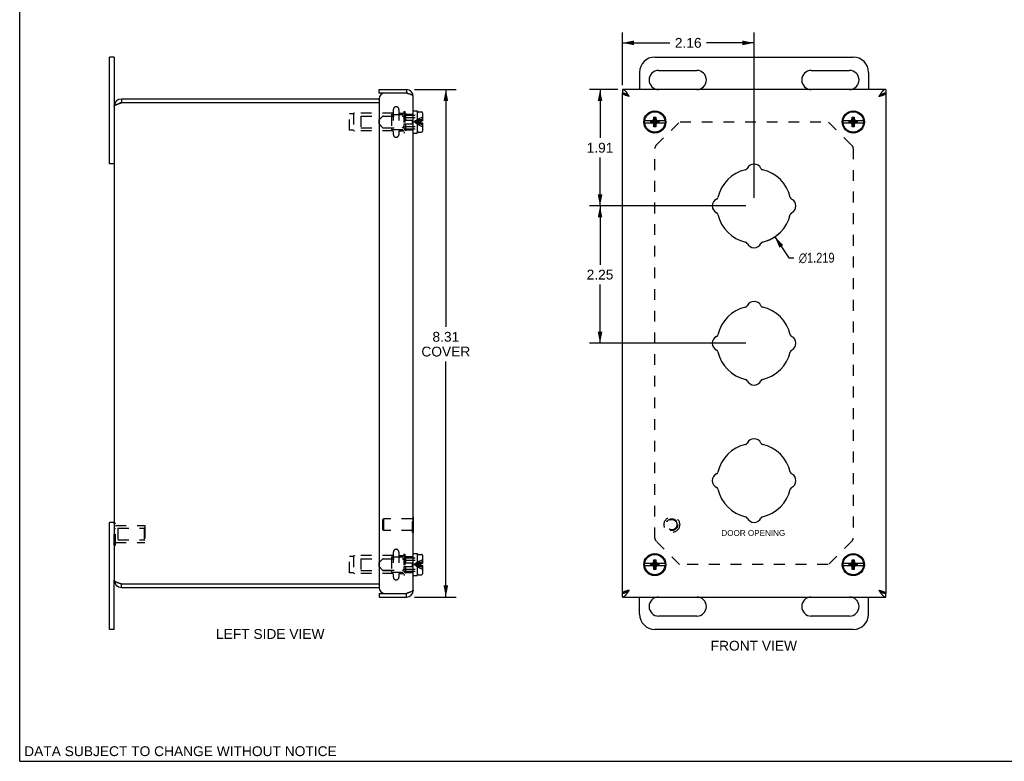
# Model space of a CAD drawing. Header units: inches. Extents: x 0 to 32.2, y 0 to 20.9.
# Tile 1 of 5: x 0 to 16.1, y 0 to 12.1. Entities that reach past the tile are written whole.
import ezdxf

# ---------------------------------------------------------------- set-up
doc = ezdxf.new("R2010")
doc.units = ezdxf.units.IN
doc.header["$LTSCALE"] = 1.773713
doc.header["$MEASUREMENT"] = 0
doc.linetypes.add('HIDDEN', pattern=[0.2, 0.1, -0.1])
doc.layers.get('0').update_dxf_attribs({"linetype": 'CONTINUOUS'})
for name, color, linetype in [('02___PRT_ALL_AXES', 7, 'CONTINUOUS'), ('06___PRT_ALL_SURFS', 7, 'CONTINUOUS'), ('DEFAULT_2', 8, 'HIDDEN'), ('DIMENSIONS', 7, 'CONTINUOUS')]:
    doc.layers.add(name, color=color, linetype=linetype)
doc.styles.get("Standard").update_dxf_attribs({"font": 'arial.ttf'})
doc.styles.add('TEXTSTYLE_1', font='gdt', dxfattribs={"width": 0.8})
doc.dimstyles.new('DIMSTYLE_1', dxfattribs={"dimtxt": 0.161247, "dimasz": 0.189702, "dimexe": 0.09, "dimexo": 0.07, "dimgap": 0.09, "dimtad": 0, "dimtih": 1, "dimtoh": 1, "dimdec": 3, "dimzin": 4, "dimdsep": 46, "dimtxsty": 'Standard', "dimblk": '_FILLED', "dimblk1": '_FILLED', "dimblk2": '_FILLED', "dimcen": 0.09, "dimadec": 3, "dimazin": 1, "dimtfac": 1, "dimtdec": 3, "dimtofl": 0, "dimtmove": 0, "dimatfit": 1, "dimldrblk": '_FILLED', "dimfxl": 0, "dimtolj": 1, "dimtzin": 4, "dimarcsym": 0})
doc.dimstyles.new('DIMSTYLE_2', dxfattribs={"dimtxt": 0.161247, "dimasz": 0.189702, "dimexe": 0.09, "dimexo": 0.07, "dimgap": 0.0425, "dimtad": 0, "dimtih": 1, "dimtoh": 1, "dimzin": 4, "dimdsep": 46, "dimtxsty": 'Standard', "dimblk": '_FILLED', "dimblk1": '_FILLED', "dimblk2": '_FILLED', "dimcen": 0.09, "dimazin": 1, "dimtfac": 1, "dimtdec": 3, "dimtofl": 0, "dimtmove": 0, "dimatfit": 3, "dimldrblk": '_FILLED', "dimfxl": 0, "dimtolj": 1, "dimtzin": 4, "dimarcsym": 0})

# ---------------------------------------------------------------- blocks, each defined once
blk = doc.blocks.new('_FILLED')
at = {"color": 0, "linetype": 'ByBlock'}
blk.add_solid([(0, 0), (-1, 0.2), (-1, -0.2)], dxfattribs=at)
blk = doc.blocks.new('*D1')
at = {"layer": 'DIMENSIONS', "color": 2, "linetype": 'Continuous'}
for p, q in [((12.366, 8.592), (12.596, 8.249)), ((12.596, 8.249), (12.679, 8.249))]:
    blk.add_line(p, q, dxfattribs=at)
at = {"layer": 'DIMENSIONS', "color": 2, "linetype": 'Continuous', "xscale": 0.189701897, "yscale": 0.189701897, "zscale": 0.189701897, "rotation": 123.8815968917}
blk.add_blockref('_FILLED', (12.366, 8.592), dxfattribs=at)
at = {"layer": 'DIMENSIONS', "color": 2, "linetype": 'Continuous', "insert": (12.76, 8.329), "char_height": 0.16125, "width": 0.77846, "attachment_point": 1, "line_spacing_factor": 0.9, "style": 'TEXTSTYLE_1'}
blk.add_mtext('{\\fgdt;n}\\fArial;1.219', dxfattribs=at)
blk = doc.blocks.new('*D2')
at = {"layer": 'DIMENSIONS', "color": 2, "linetype": 'Continuous'}
for p, q in [((6.466, 11.004), (7.15, 11.004)), ((6.979, 11.004), (6.979, 7.115)), ((6.979, 2.691), (6.979, 6.551)), ((6.466, 2.691), (7.15, 2.691))]:
    blk.add_line(p, q, dxfattribs=at)
at = {"layer": 'DIMENSIONS', "color": 2, "linetype": 'Continuous', "xscale": 0.189701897, "yscale": 0.189701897, "zscale": 0.189701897}
for p, rotation in [((6.979, 11.004), 90), ((6.979, 2.691), 270)]:
    blk.add_blockref('_FILLED', p, dxfattribs=dict(at, rotation=rotation))
at = {"layer": 'DIMENSIONS', "color": 2, "linetype": 'Continuous', "insert": (6.979, 7.034), "char_height": 0.1612, "width": 0.79964, "attachment_point": 2, "line_spacing_factor": 0.9}
blk.add_mtext('8.31\\PCOVER', dxfattribs=at)
blk = doc.blocks.new('*D12')
at = {"layer": 'DIMENSIONS', "color": 2, "linetype": 'Continuous'}
for p, q in [((9.797, 11.004), (9.333, 11.004)), ((9.504, 11.004), (9.504, 10.212)), ((9.504, 9.098), (9.504, 9.889)), ((11.894, 9.098), (9.333, 9.098))]:
    blk.add_line(p, q, dxfattribs=at)
at = {"layer": 'DIMENSIONS', "color": 2, "linetype": 'Continuous', "xscale": 0.189701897, "yscale": 0.189701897, "zscale": 0.189701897}
for p, rotation in [((9.504, 11.004), 90), ((9.504, 9.098), 270)]:
    blk.add_blockref('_FILLED', p, dxfattribs=dict(at, rotation=rotation))
at = {"layer": 'DIMENSIONS', "color": 2, "linetype": 'Continuous', "insert": (9.504, 10.131), "char_height": 0.1612, "width": 0.43818, "attachment_point": 2, "line_spacing_factor": 0.9}
blk.add_mtext('1.91', dxfattribs=at)
blk = doc.blocks.new('*D13')
at = {"layer": 'DIMENSIONS', "color": 2, "linetype": 'Continuous'}
for p, q in [((9.87, 11.077), (9.87, 11.939)), ((12.026, 9.23), (12.026, 11.939)), ((9.87, 11.768), (10.649, 11.768)), ((12.026, 11.768), (11.248, 11.768))]:
    blk.add_line(p, q, dxfattribs=at)
at = {"layer": 'DIMENSIONS', "color": 2, "linetype": 'Continuous', "xscale": 0.189701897, "yscale": 0.189701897, "zscale": 0.189701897, "rotation": 180}
blk.add_blockref('_FILLED', (9.87, 11.768), dxfattribs=at)
at = {"layer": 'DIMENSIONS', "color": 2, "linetype": 'Continuous', "xscale": 0.189701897, "yscale": 0.189701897, "zscale": 0.189701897}
blk.add_blockref('_FILLED', (12.026, 11.768), dxfattribs=at)
at = {"layer": 'DIMENSIONS', "color": 2, "linetype": 'Continuous', "insert": (10.948, 11.849), "char_height": 0.1612, "width": 0.43818, "attachment_point": 2, "line_spacing_factor": 0.9}
blk.add_mtext('2.16', dxfattribs=at)
blk = doc.blocks.new('*D14')
at = {"layer": 'DIMENSIONS', "color": 2, "linetype": 'Continuous'}
for p, q in [((11.894, 9.098), (9.333, 9.098)), ((9.504, 9.098), (9.504, 8.134)), ((9.504, 6.848), (9.504, 7.811)), ((11.894, 6.848), (9.333, 6.848))]:
    blk.add_line(p, q, dxfattribs=at)
at = {"layer": 'DIMENSIONS', "color": 2, "linetype": 'Continuous', "xscale": 0.189701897, "yscale": 0.189701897, "zscale": 0.189701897}
for p, rotation in [((9.504, 9.098), 90), ((9.504, 6.848), 270)]:
    blk.add_blockref('_FILLED', p, dxfattribs=dict(at, rotation=rotation))
at = {"layer": 'DIMENSIONS', "color": 2, "linetype": 'Continuous', "insert": (9.504, 8.053), "char_height": 0.1612, "width": 0.43818, "attachment_point": 2, "line_spacing_factor": 0.9}
blk.add_mtext('2.25', dxfattribs=at)

msp = doc.modelspace()

# ---------------------------------------------------------------- linework, layer by layer
at = {"color": 7, "linetype": 'Continuous'}
for p, q in [((0, 0), (0, 20.8672)), ((1.5473, 11.535), (1.4723, 11.535)), ((1.5473, 11.535), (1.5473, 10.7275)), ((10.4014, 11.535), (13.6514, 11.535)), ((10.4639, 11.3163), (11.0889, 11.3163)), ((12.9639, 11.3163), (13.5889, 11.3163)), ((10.1514, 11.285), (10.1514, 11.0038)), ((13.9014, 11.285), (13.9014, 11.0038)), ((5.8853, 10.9438), (5.8853, 11.0038)), ((6.3333, 11.0038), (6.3333, 10.9438)), ((9.8702, 11.0038), (9.8702, 10.9438)), ((14.1827, 11.0038), (14.1827, 10.9438)), ((1.6673, 10.8475), (1.6673, 10.7875)), ((5.9753, 10.9438), (5.8853, 10.9438)), ((6.4453, 10.6535), (6.5078, 10.6535)), ((6.5078, 10.6535), (6.5078, 10.2915)), ((6.5078, 10.5455), (6.5128, 10.5455)), ((6.5128, 10.3205), (6.5128, 10.6245)), ((6.5278, 10.6395), (6.5808, 10.6395)), ((6.5628, 10.489), (6.5628, 10.456)), ((6.5628, 10.489), (6.5958, 10.489)), ((6.5958, 10.6245), (6.5958, 10.489)), ((10.3689, 10.489), (10.2353, 10.489)), ((10.3367, 10.4592), (10.3367, 10.4859)), ((10.3367, 10.4859), (10.4662, 10.4592)), ((10.3367, 10.4859), (10.3634, 10.4859)), ((10.3367, 10.4592), (10.4662, 10.4859)), ((10.3544, 10.489), (10.3738, 10.5002)), ((10.3634, 10.4859), (10.3689, 10.489)), ((10.3634, 10.4592), (10.4395, 10.4859)), ((10.3634, 10.4859), (10.4395, 10.4592)), ((10.3738, 10.5002), (10.3849, 10.5195)), ((10.3738, 10.4449), (10.4291, 10.5002)), ((10.4291, 10.4449), (10.3738, 10.5002)), ((10.3849, 10.3925), (10.4179, 10.5525)), ((10.3849, 10.5195), (10.3849, 10.5525)), ((10.4179, 10.3925), (10.3849, 10.5525)), ((10.3849, 10.5525), (10.4179, 10.5525)), ((10.3849, 10.4255), (10.4179, 10.5195)), ((10.4179, 10.4255), (10.3849, 10.5195)), ((10.4179, 10.5525), (10.4179, 10.5195)), ((10.4179, 10.5195), (10.4291, 10.5002)), ((10.4291, 10.5002), (10.4484, 10.489)), ((10.434, 10.489), (10.4395, 10.4859)), ((10.5676, 10.489), (10.434, 10.489)), ((10.4395, 10.4859), (10.4662, 10.4859)), ((10.4662, 10.4859), (10.4662, 10.4592)), ((13.6189, 10.489), (13.4853, 10.489)), ((13.5867, 10.4592), (13.5867, 10.4859)), ((13.5867, 10.4592), (13.7162, 10.4859)), ((13.5867, 10.4859), (13.6134, 10.4859)), ((13.5867, 10.4859), (13.7162, 10.4592)), ((13.6044, 10.489), (13.6238, 10.5002)), ((13.6134, 10.4859), (13.6189, 10.489)), ((13.6134, 10.4592), (13.6895, 10.4859)), ((13.6134, 10.4859), (13.6895, 10.4592)), ((13.6238, 10.5002), (13.6349, 10.5195)), ((13.6238, 10.4449), (13.6791, 10.5002)), ((13.6791, 10.4449), (13.6238, 10.5002)), ((13.6349, 10.3925), (13.6679, 10.5525)), ((13.6349, 10.5195), (13.6349, 10.5525)), ((13.6679, 10.3925), (13.6349, 10.5525)), ((13.6349, 10.5525), (13.6679, 10.5525)), ((13.6349, 10.4255), (13.6679, 10.5195)), ((13.6679, 10.4255), (13.6349, 10.5195)), ((13.6679, 10.5525), (13.6679, 10.5195)), ((13.6679, 10.5195), (13.6791, 10.5002)), ((13.6791, 10.5002), (13.6984, 10.489)), ((13.8176, 10.489), (13.684, 10.489)), ((13.684, 10.489), (13.6895, 10.4859)), ((13.6895, 10.4859), (13.7162, 10.4859)), ((13.7162, 10.4859), (13.7162, 10.4592)), ((6.5078, 10.3995), (6.5128, 10.3995)), ((6.5628, 10.456), (6.5958, 10.456)), ((6.5958, 10.456), (6.5958, 10.3205)), ((10.2353, 10.456), (10.3689, 10.456)), ((10.3634, 10.4592), (10.3367, 10.4592)), ((10.3738, 10.4449), (10.3544, 10.456)), ((10.3689, 10.456), (10.3634, 10.4592)), ((10.3849, 10.4255), (10.3738, 10.4449)), ((10.3849, 10.3925), (10.3849, 10.4255)), ((10.4179, 10.3925), (10.3849, 10.3925)), ((10.4291, 10.4449), (10.4179, 10.4255)), ((10.4179, 10.4255), (10.4179, 10.3925)), ((10.4484, 10.456), (10.4291, 10.4449)), ((10.4395, 10.4592), (10.434, 10.456)), ((10.434, 10.456), (10.5676, 10.456)), ((10.4662, 10.4592), (10.4395, 10.4592)), ((13.4853, 10.456), (13.6189, 10.456)), ((13.6134, 10.4592), (13.5867, 10.4592)), ((13.6238, 10.4449), (13.6044, 10.456)), ((13.6189, 10.456), (13.6134, 10.4592)), ((13.6349, 10.4255), (13.6238, 10.4449)), ((13.6349, 10.3925), (13.6349, 10.4255)), ((13.6679, 10.3925), (13.6349, 10.3925)), ((13.6791, 10.4449), (13.6679, 10.4255)), ((13.6679, 10.4255), (13.6679, 10.3925)), ((13.6984, 10.456), (13.6791, 10.4449)), ((13.6895, 10.4592), (13.684, 10.456)), ((13.684, 10.456), (13.8176, 10.456)), ((13.7162, 10.4592), (13.6895, 10.4592)), ((6.4453, 10.2915), (6.5078, 10.2915)), ((6.5278, 10.3055), (6.5808, 10.3055)), ((1.5473, 9.785), (1.4723, 9.785)), ((1.5473, 3.91), (1.4723, 3.91)), ((6.4493, 4.0043), (6.4453, 4.0043)), ((6.4493, 3.7483), (6.4493, 4.0043)), ((6.4493, 3.7483), (6.4453, 3.7483)), ((6.4453, 3.4035), (6.5078, 3.4035)), ((6.5078, 3.4035), (6.5078, 3.0415)), ((6.5278, 3.3895), (6.5808, 3.3895)), ((6.5078, 3.2955), (6.5128, 3.2955)), ((6.5128, 3.0705), (6.5128, 3.3745)), ((6.5628, 3.239), (6.5958, 3.239)), ((6.5628, 3.239), (6.5628, 3.206)), ((6.5958, 3.3745), (6.5958, 3.239)), ((10.3689, 3.239), (10.2353, 3.239)), ((10.3367, 3.2359), (10.4662, 3.2092)), ((10.3367, 3.2359), (10.3634, 3.2359)), ((10.3367, 3.2092), (10.4662, 3.2359)), ((10.3367, 3.2092), (10.3367, 3.2359)), ((10.3544, 3.239), (10.3738, 3.2502)), ((10.3634, 3.2359), (10.3689, 3.239)), ((10.3634, 3.2359), (10.4395, 3.2092)), ((10.3634, 3.2092), (10.4395, 3.2359)), ((10.3738, 3.2502), (10.3849, 3.2695)), ((10.3738, 3.2502), (10.4291, 3.1949)), ((10.3738, 3.1949), (10.4291, 3.2502)), ((10.3849, 3.3025), (10.4179, 3.3025)), ((10.4179, 3.1425), (10.3849, 3.3025)), ((10.3849, 3.2695), (10.3849, 3.3025)), ((10.3849, 3.1425), (10.4179, 3.3025)), ((10.4179, 3.1755), (10.3849, 3.2695)), ((10.3849, 3.1755), (10.4179, 3.2695)), ((10.4179, 3.3025), (10.4179, 3.2695)), ((10.4179, 3.2695), (10.4291, 3.2502)), ((10.4291, 3.2502), (10.4484, 3.239)), ((10.434, 3.239), (10.4395, 3.2359)), ((10.5676, 3.239), (10.434, 3.239)), ((10.4395, 3.2359), (10.4662, 3.2359)), ((10.4662, 3.2359), (10.4662, 3.2092)), ((13.6189, 3.239), (13.4853, 3.239)), ((13.5867, 3.2092), (13.7162, 3.2359)), ((13.5867, 3.2359), (13.6134, 3.2359)), ((13.5867, 3.2359), (13.7162, 3.2092)), ((13.5867, 3.2092), (13.5867, 3.2359)), ((13.6044, 3.239), (13.6238, 3.2502)), ((13.6134, 3.2359), (13.6189, 3.239)), ((13.6134, 3.2359), (13.6895, 3.2092)), ((13.6134, 3.2092), (13.6895, 3.2359)), ((13.6238, 3.2502), (13.6349, 3.2695)), ((13.6238, 3.2502), (13.6791, 3.1949)), ((13.6238, 3.1949), (13.6791, 3.2502)), ((13.6349, 3.3025), (13.6679, 3.3025)), ((13.6679, 3.1425), (13.6349, 3.3025)), ((13.6349, 3.2695), (13.6349, 3.3025)), ((13.6349, 3.1425), (13.6679, 3.3025)), ((13.6679, 3.1755), (13.6349, 3.2695)), ((13.6349, 3.1755), (13.6679, 3.2695)), ((13.6679, 3.3025), (13.6679, 3.2695)), ((13.6679, 3.2695), (13.6791, 3.2502)), ((13.6791, 3.2502), (13.6984, 3.239)), ((13.8176, 3.239), (13.684, 3.239)), ((13.684, 3.239), (13.6895, 3.2359)), ((13.6895, 3.2359), (13.7162, 3.2359)), ((13.7162, 3.2359), (13.7162, 3.2092)), ((6.5078, 3.1495), (6.5128, 3.1495)), ((6.5628, 3.206), (6.5958, 3.206)), ((6.5958, 3.206), (6.5958, 3.0705)), ((10.2353, 3.206), (10.3689, 3.206)), ((10.3634, 3.2092), (10.3367, 3.2092)), ((10.3738, 3.1949), (10.3544, 3.206)), ((10.3689, 3.206), (10.3634, 3.2092)), ((10.3849, 3.1755), (10.3738, 3.1949)), ((10.3849, 3.1425), (10.3849, 3.1755)), ((10.4179, 3.1425), (10.3849, 3.1425)), ((10.4291, 3.1949), (10.4179, 3.1755)), ((10.4179, 3.1755), (10.4179, 3.1425)), ((10.4484, 3.206), (10.4291, 3.1949)), ((10.4395, 3.2092), (10.434, 3.206)), ((10.434, 3.206), (10.5676, 3.206)), ((10.4662, 3.2092), (10.4395, 3.2092)), ((13.4853, 3.206), (13.6189, 3.206)), ((13.6134, 3.2092), (13.5867, 3.2092)), ((13.6238, 3.1949), (13.6044, 3.206)), ((13.6189, 3.206), (13.6134, 3.2092)), ((13.6349, 3.1755), (13.6238, 3.1949)), ((13.6349, 3.1425), (13.6349, 3.1755)), ((13.6679, 3.1425), (13.6349, 3.1425)), ((13.6791, 3.1949), (13.6679, 3.1755)), ((13.6679, 3.1755), (13.6679, 3.1425)), ((13.6984, 3.206), (13.6791, 3.1949)), ((13.6895, 3.2092), (13.684, 3.206)), ((13.684, 3.206), (13.8176, 3.206)), ((13.7162, 3.2092), (13.6895, 3.2092)), ((1.5473, 2.16), (1.5473, 2.9675)), ((1.6673, 2.8475), (1.6673, 2.9075)), ((6.4453, 3.0415), (6.5078, 3.0415)), ((6.5278, 3.0555), (6.5808, 3.0555)), ((5.8853, 2.7513), (5.9753, 2.7513)), ((5.8853, 2.7513), (5.8853, 2.6913)), ((6.3333, 2.6913), (6.3333, 2.7513)), ((9.8702, 2.6913), (9.8702, 2.7513)), ((14.1827, 2.6913), (14.1827, 2.7513)), ((10.1514, 2.41), (10.1514, 2.6913)), ((13.9014, 2.41), (13.9014, 2.6913)), ((11.0889, 2.3788), (10.4639, 2.3788)), ((13.5889, 2.3788), (12.9639, 2.3788)), ((1.5473, 2.16), (1.4723, 2.16)), ((13.6514, 2.16), (10.4014, 2.16)), ((0, 0), (32.2493, 0))]:
    msp.add_line(p, q, dxfattribs=at)
at = {"color": 3, "linetype": 'Continuous'}
for p, q in [((1.4723, 9.785), (1.4723, 11.535)), ((5.8853, 11.0038), (6.3333, 11.0038)), ((14.1827, 11.0038), (9.8702, 11.0038)), ((5.8853, 10.8475), (1.6673, 10.8475)), ((5.8853, 10.8538), (5.8853, 2.8413)), ((6.3333, 10.9438), (5.9753, 10.9438)), ((6.4453, 2.8033), (6.4453, 10.8918)), ((9.8702, 2.7513), (9.8702, 10.9438)), ((14.0707, 10.8918), (14.081, 10.8948)), ((14.1827, 10.9438), (14.1827, 2.7513)), ((1.5473, 10.7275), (1.5473, 2.9675)), ((1.6206, 10.7723), (1.6239, 10.7734)), ((1.6239, 10.7734), (1.6272, 10.7745)), ((1.6272, 10.7745), (1.6306, 10.7756)), ((1.6306, 10.7756), (1.634, 10.7768)), ((1.634, 10.7768), (1.6374, 10.7779)), ((1.6374, 10.7779), (1.6409, 10.779)), ((1.6409, 10.779), (1.6444, 10.7802)), ((1.6444, 10.7802), (1.6479, 10.7813)), ((1.6479, 10.7813), (1.6514, 10.7824)), ((1.6514, 10.7824), (1.6567, 10.7841)), ((5.8853, 10.7875), (1.6673, 10.7875)), ((1.4723, 2.16), (1.4723, 3.91)), ((1.6256, 2.9211), (1.6289, 2.92)), ((1.6289, 2.92), (1.6323, 2.9189)), ((1.6323, 2.9189), (1.6357, 2.9177)), ((1.6357, 2.9177), (1.6392, 2.9166)), ((1.6392, 2.9166), (1.6426, 2.9155)), ((1.6426, 2.9155), (1.6479, 2.9138)), ((1.6479, 2.9138), (1.6549, 2.9115)), ((1.6549, 2.9115), (1.6673, 2.9075)), ((1.6673, 2.9075), (5.8853, 2.9075)), ((1.6673, 2.8475), (5.8853, 2.8475)), ((5.9753, 2.7513), (6.3333, 2.7513)), ((6.3437, 2.7543), (6.3333, 2.7513)), ((9.9822, 2.8033), (9.9719, 2.8002)), ((5.8853, 2.6913), (6.3333, 2.6913)), ((9.8702, 2.6913), (14.1827, 2.6913))]:
    msp.add_line(p, q, dxfattribs=at)
for points in [[(9.9822, 10.8918), (9.9787, 10.8973), (9.9752, 10.9028), (9.9717, 10.9082), (9.9682, 10.9136), (9.9647, 10.919), (9.9612, 10.9243), (9.9577, 10.9295), (9.9542, 10.9347), (9.9507, 10.9397), (9.9472, 10.9446), (9.9437, 10.9494), (9.9402, 10.954), (9.9367, 10.9585), (9.9332, 10.9628), (9.9297, 10.967), (9.9262, 10.971), (9.9227, 10.9748), (9.9192, 10.9784), (9.9157, 10.9818), (9.9122, 10.9849), (9.9087, 10.9879), (9.9052, 10.9906), (9.9017, 10.993), (9.8982, 10.9953), (9.8947, 10.9972), (9.8912, 10.999), (9.8877, 11.0004), (9.8842, 11.0016), (9.8807, 11.0026), (9.8772, 11.0032), (9.8737, 11.0037), (9.8702, 11.0038)], [(14.1827, 11.0038), (14.1792, 11.0037), (14.1757, 11.0032), (14.1722, 11.0026), (14.1687, 11.0016), (14.1652, 11.0004), (14.1617, 10.999), (14.1582, 10.9972), (14.1547, 10.9953), (14.1512, 10.993), (14.1477, 10.9906), (14.1442, 10.9878), (14.1407, 10.9849), (14.1372, 10.9817), (14.1337, 10.9784), (14.1302, 10.9748), (14.1267, 10.971), (14.1232, 10.967), (14.1197, 10.9628), (14.1162, 10.9585), (14.1127, 10.954), (14.1092, 10.9494), (14.1057, 10.9446), (14.1022, 10.9397), (14.0987, 10.9346), (14.0952, 10.9295), (14.0917, 10.9243), (14.0882, 10.919), (14.0847, 10.9136), (14.0812, 10.9082), (14.0777, 10.9028), (14.0742, 10.8973), (14.0707, 10.8918)], [(6.4453, 10.8918), (6.4452, 10.8933), (6.4449, 10.8948), (6.4443, 10.8964), (6.4434, 10.8979), (6.4424, 10.8994), (6.4411, 10.901), (6.4395, 10.9025), (6.4378, 10.904), (6.4358, 10.9056), (6.4336, 10.9071), (6.4312, 10.9086), (6.4286, 10.9101), (6.4257, 10.9117), (6.4227, 10.9132), (6.4195, 10.9147), (6.4161, 10.9163), (6.4125, 10.9178), (6.4088, 10.9193), (6.4049, 10.9208), (6.4008, 10.9224), (6.3966, 10.9239), (6.3923, 10.9254), (6.3878, 10.927), (6.3833, 10.9285), (6.3786, 10.93), (6.3738, 10.9316), (6.3689, 10.9331), (6.364, 10.9346), (6.359, 10.9361), (6.3539, 10.9377), (6.3488, 10.9392), (6.3437, 10.9407), (6.3333, 10.9438)], [(9.9822, 10.8918), (9.9719, 10.8948), (9.9667, 10.8964), (9.9616, 10.8979), (9.9565, 10.8994), (9.9515, 10.901), (9.9466, 10.9025), (9.9417, 10.904), (9.937, 10.9056), (9.9323, 10.9071), (9.9277, 10.9086), (9.9232, 10.9101), (9.9189, 10.9117), (9.9147, 10.9132), (9.9106, 10.9147), (9.9067, 10.9163), (9.903, 10.9178), (9.8994, 10.9193), (9.896, 10.9208), (9.8928, 10.9224), (9.8898, 10.9239), (9.887, 10.9254), (9.8843, 10.927), (9.8819, 10.9285), (9.8797, 10.93), (9.8778, 10.9316), (9.876, 10.9331), (9.8745, 10.9346), (9.8732, 10.9361), (9.8721, 10.9377), (9.8713, 10.9392), (9.8707, 10.9407), (9.8703, 10.9423), (9.8702, 10.9438)], [(14.081, 10.8948), (14.0862, 10.8964), (14.0913, 10.8979), (14.0963, 10.8994), (14.1013, 10.901), (14.1063, 10.9025), (14.1111, 10.904), (14.1159, 10.9056), (14.1206, 10.9071), (14.1252, 10.9086), (14.1296, 10.9101), (14.134, 10.9117), (14.1382, 10.9132), (14.1422, 10.9147), (14.1462, 10.9163), (14.1499, 10.9178), (14.1535, 10.9193), (14.1569, 10.9208), (14.1601, 10.9224), (14.1631, 10.9239), (14.1659, 10.9254), (14.1685, 10.927), (14.1709, 10.9285), (14.1731, 10.93), (14.1751, 10.9316), (14.1769, 10.9331), (14.1784, 10.9346), (14.1797, 10.9361), (14.1808, 10.9377), (14.1816, 10.9392), (14.1822, 10.9407), (14.1826, 10.9423), (14.1827, 10.9438)], [(1.5473, 10.7275), (1.5474, 10.7281), (1.5474, 10.7287), (1.5475, 10.7292), (1.5476, 10.7298), (1.5477, 10.7304), (1.5478, 10.7309), (1.548, 10.7315), (1.5482, 10.7321), (1.5484, 10.7326), (1.5487, 10.7332), (1.5489, 10.7338), (1.5492, 10.7343), (1.5496, 10.7349), (1.5499, 10.7355), (1.5503, 10.736), (1.5507, 10.7366), (1.5511, 10.7372), (1.5516, 10.7377), (1.5521, 10.7383), (1.5526, 10.7389), (1.5531, 10.7394), (1.5537, 10.74), (1.5542, 10.7406), (1.5549, 10.7411), (1.5555, 10.7417), (1.5561, 10.7423), (1.5568, 10.7428), (1.5575, 10.7434), (1.5583, 10.744), (1.559, 10.7445), (1.5598, 10.7451), (1.5606, 10.7456), (1.5614, 10.7462), (1.5623, 10.7468), (1.5631, 10.7473), (1.564, 10.7479), (1.5649, 10.7485), (1.5659, 10.749), (1.5668, 10.7496), (1.5678, 10.7502), (1.5688, 10.7507), (1.5698, 10.7513), (1.5709, 10.7519), (1.572, 10.7524), (1.5731, 10.753), (1.5742, 10.7536), (1.5753, 10.7541), (1.5764, 10.7547), (1.5776, 10.7553), (1.5788, 10.7558), (1.58, 10.7564), (1.5812, 10.757), (1.5825, 10.7575), (1.5838, 10.7581), (1.585, 10.7587), (1.5863, 10.7592), (1.5877, 10.7598), (1.589, 10.7604), (1.5904, 10.7609), (1.5917, 10.7615), (1.5931, 10.7621), (1.5945, 10.7626), (1.596, 10.7632), (1.5974, 10.7638), (1.5988, 10.7643), (1.6003, 10.7649), (1.6018, 10.7655), (1.6033, 10.766), (1.6048, 10.7666), (1.6063, 10.7672), (1.6079, 10.7677), (1.6094, 10.7683), (1.611, 10.7689), (1.6125, 10.7694), (1.6141, 10.77), (1.6157, 10.7706), (1.6173, 10.7711), (1.619, 10.7717), (1.6206, 10.7723)], [(1.6567, 10.7841), (1.6638, 10.7864), (1.6656, 10.787), (1.6673, 10.7875)], [(1.5473, 2.9675), (1.5474, 2.967), (1.5474, 2.9664), (1.5475, 2.9658), (1.5476, 2.9653), (1.5477, 2.9647), (1.5478, 2.9641), (1.548, 2.9636), (1.5482, 2.963), (1.5484, 2.9624), (1.5487, 2.9619), (1.5489, 2.9613), (1.5492, 2.9607), (1.5496, 2.9602), (1.5499, 2.9596), (1.5503, 2.959), (1.5507, 2.9585), (1.5511, 2.9579), (1.5516, 2.9573), (1.5521, 2.9568), (1.5526, 2.9562), (1.5531, 2.9556), (1.5537, 2.9551), (1.5542, 2.9545), (1.5549, 2.954), (1.5555, 2.9534), (1.5561, 2.9528), (1.5568, 2.9523), (1.5575, 2.9517), (1.5583, 2.9511), (1.559, 2.9506), (1.5598, 2.95), (1.5606, 2.9494), (1.5614, 2.9489), (1.5623, 2.9483), (1.5631, 2.9477), (1.564, 2.9472), (1.5649, 2.9466), (1.5659, 2.946), (1.5668, 2.9455), (1.5678, 2.9449), (1.5688, 2.9443), (1.5698, 2.9438), (1.5709, 2.9432), (1.572, 2.9426), (1.5731, 2.9421), (1.5742, 2.9415), (1.5753, 2.9409), (1.5764, 2.9404), (1.5776, 2.9398), (1.5788, 2.9392), (1.58, 2.9387), (1.5812, 2.9381), (1.5825, 2.9375), (1.5838, 2.937), (1.585, 2.9364), (1.5863, 2.9358), (1.5877, 2.9353), (1.589, 2.9347), (1.5904, 2.9341), (1.5917, 2.9336), (1.5931, 2.933), (1.5945, 2.9324), (1.596, 2.9319), (1.5974, 2.9313), (1.5988, 2.9307), (1.6003, 2.9302), (1.6018, 2.9296), (1.6033, 2.929), (1.6048, 2.9285), (1.6063, 2.9279), (1.6079, 2.9273), (1.6094, 2.9268), (1.611, 2.9262), (1.6125, 2.9256), (1.6141, 2.9251), (1.6157, 2.9245), (1.6173, 2.924), (1.619, 2.9234), (1.6206, 2.9228), (1.6222, 2.9223), (1.6256, 2.9211)], [(6.4453, 2.8033), (6.4452, 2.8018), (6.4449, 2.8002), (6.4443, 2.7987), (6.4434, 2.7972), (6.4424, 2.7956), (6.4411, 2.7941), (6.4395, 2.7926), (6.4378, 2.7911), (6.4358, 2.7895), (6.4336, 2.788), (6.4312, 2.7865), (6.4286, 2.7849), (6.4257, 2.7834), (6.4227, 2.7819), (6.4195, 2.7803), (6.4161, 2.7788), (6.4125, 2.7773), (6.4088, 2.7758), (6.4049, 2.7742), (6.4008, 2.7727), (6.3966, 2.7712), (6.3923, 2.7696), (6.3878, 2.7681), (6.3833, 2.7666), (6.3786, 2.7651), (6.3738, 2.7635), (6.3689, 2.762), (6.364, 2.7605), (6.359, 2.7589), (6.3539, 2.7574), (6.3488, 2.7559), (6.3437, 2.7543)], [(9.8702, 2.6913), (9.8737, 2.6914), (9.8772, 2.6918), (9.8807, 2.6925), (9.8842, 2.6934), (9.8877, 2.6946), (9.8912, 2.6961), (9.8947, 2.6978), (9.8982, 2.6998), (9.9017, 2.702), (9.9052, 2.7045), (9.9087, 2.7072), (9.9122, 2.7102), (9.9157, 2.7133), (9.9192, 2.7167), (9.9227, 2.7203), (9.9262, 2.7241), (9.9297, 2.7281), (9.9332, 2.7322), (9.9367, 2.7366), (9.9402, 2.7411), (9.9437, 2.7457), (9.9472, 2.7505), (9.9507, 2.7554), (9.9542, 2.7604), (9.9577, 2.7656), (9.9612, 2.7708), (9.9647, 2.7761), (9.9682, 2.7814), (9.9717, 2.7868), (9.9752, 2.7923), (9.9787, 2.7978), (9.9822, 2.8033)], [(9.9719, 2.8002), (9.9667, 2.7987), (9.9616, 2.7972), (9.9565, 2.7956), (9.9515, 2.7941), (9.9466, 2.7926), (9.9417, 2.7911), (9.937, 2.7895), (9.9323, 2.788), (9.9277, 2.7865), (9.9232, 2.7849), (9.9189, 2.7834), (9.9147, 2.7819), (9.9106, 2.7803), (9.9067, 2.7788), (9.903, 2.7773), (9.8994, 2.7758), (9.896, 2.7742), (9.8928, 2.7727), (9.8898, 2.7712), (9.887, 2.7696), (9.8843, 2.7681), (9.8819, 2.7666), (9.8797, 2.7651), (9.8778, 2.7635), (9.876, 2.762), (9.8745, 2.7605), (9.8732, 2.7589), (9.8721, 2.7574), (9.8713, 2.7559), (9.8707, 2.7543), (9.8703, 2.7528), (9.8702, 2.7513)], [(14.0707, 2.8033), (14.081, 2.8002), (14.0862, 2.7987), (14.0913, 2.7972), (14.0963, 2.7956), (14.1013, 2.7941), (14.1063, 2.7926), (14.1111, 2.7911), (14.1159, 2.7895), (14.1206, 2.788), (14.1252, 2.7865), (14.1296, 2.7849), (14.134, 2.7834), (14.1382, 2.7819), (14.1422, 2.7803), (14.1462, 2.7788), (14.1499, 2.7773), (14.1535, 2.7758), (14.1569, 2.7742), (14.1601, 2.7727), (14.1631, 2.7712), (14.1659, 2.7696), (14.1685, 2.7681), (14.1709, 2.7666), (14.1731, 2.7651), (14.1751, 2.7635), (14.1769, 2.762), (14.1784, 2.7605), (14.1797, 2.7589), (14.1808, 2.7574), (14.1816, 2.7559), (14.1822, 2.7543), (14.1826, 2.7528), (14.1827, 2.7513)], [(14.0707, 2.8033), (14.0742, 2.7978), (14.0777, 2.7923), (14.0812, 2.7869), (14.0847, 2.7814), (14.0882, 2.7761), (14.0917, 2.7708), (14.0952, 2.7655), (14.0987, 2.7604), (14.1022, 2.7554), (14.1057, 2.7505), (14.1092, 2.7457), (14.1127, 2.7411), (14.1162, 2.7366), (14.1197, 2.7322), (14.1232, 2.7281), (14.1267, 2.7241), (14.1302, 2.7203), (14.1337, 2.7167), (14.1372, 2.7133), (14.1407, 2.7102), (14.1442, 2.7072), (14.1477, 2.7045), (14.1512, 2.702), (14.1547, 2.6998), (14.1582, 2.6978), (14.1617, 2.6961), (14.1652, 2.6946), (14.1687, 2.6934), (14.1722, 2.6925), (14.1757, 2.6918), (14.1792, 2.6914), (14.1827, 2.6913)]]:
    msp.add_lwpolyline(points, dxfattribs=at)
at = {"color": 7, "linetype": 'Continuous'}
for points in [[(9.9472, 10.9163), (9.9437, 10.9185), (9.9402, 10.9207), (9.9367, 10.9228), (9.9332, 10.9248), (9.9297, 10.9267), (9.9262, 10.9286), (9.9227, 10.9303), (9.9192, 10.932), (9.9157, 10.9336), (9.9122, 10.935), (9.9087, 10.9364), (9.9052, 10.9376), (9.9017, 10.9388), (9.8982, 10.9398), (9.8947, 10.9407), (9.8912, 10.9415), (9.8877, 10.9422), (9.8842, 10.9428), (9.8807, 10.9432), (9.8772, 10.9435), (9.8737, 10.9437), (9.8702, 10.9438)], [(9.9822, 10.8918), (9.9791, 10.8938), (9.9759, 10.8958), (9.9728, 10.8978), (9.9697, 10.8998), (9.9667, 10.9018), (9.9638, 10.9038), (9.9609, 10.9058), (9.958, 10.9078), (9.9553, 10.9098), (9.9527, 10.9118), (9.9501, 10.9138), (9.9477, 10.9158), (9.9469, 10.9165)], [(9.9822, 10.8918), (9.9787, 10.8943), (9.9752, 10.8969), (9.9717, 10.8994), (9.9682, 10.9019), (9.9647, 10.9044), (9.9612, 10.9069), (9.9577, 10.9093), (9.9542, 10.9117), (9.9507, 10.914), (9.9472, 10.9163)], [(14.1092, 10.9185), (14.1057, 10.9163), (14.1022, 10.914), (14.0987, 10.9117), (14.0952, 10.9093), (14.0917, 10.9069), (14.0882, 10.9044), (14.0847, 10.9019), (14.0812, 10.8994), (14.0777, 10.8969), (14.0742, 10.8943), (14.0707, 10.8918)], [(14.0707, 10.8918), (14.0738, 10.8938), (14.077, 10.8958), (14.0801, 10.8978), (14.0831, 10.8998), (14.0862, 10.9018), (14.0891, 10.9038), (14.092, 10.9058), (14.0949, 10.9078), (14.0976, 10.9098), (14.1002, 10.9118), (14.1028, 10.9138), (14.1052, 10.9158), (14.1059, 10.9165)], [(14.1827, 10.9438), (14.1792, 10.9437), (14.1757, 10.9435), (14.1722, 10.9432), (14.1687, 10.9428), (14.1652, 10.9422), (14.1617, 10.9415), (14.1582, 10.9407), (14.1547, 10.9398), (14.1512, 10.9388), (14.1477, 10.9376), (14.1442, 10.9364), (14.1407, 10.935), (14.1372, 10.9335), (14.1337, 10.932), (14.1302, 10.9303), (14.1267, 10.9286), (14.1232, 10.9267), (14.1197, 10.9248), (14.1162, 10.9228), (14.1127, 10.9207), (14.1092, 10.9185)], [(9.8702, 2.7513), (9.8737, 2.7513), (9.8772, 2.7515), (9.8807, 2.7518), (9.8842, 2.7523), (9.8877, 2.7528), (9.8912, 2.7535), (9.8947, 2.7543), (9.8982, 2.7552), (9.9017, 2.7563), (9.9052, 2.7574), (9.9087, 2.7587), (9.9122, 2.7601), (9.9157, 2.7615), (9.9192, 2.7631), (9.9227, 2.7648), (9.9262, 2.7665), (9.9297, 2.7684), (9.9332, 2.7703), (9.9367, 2.7723), (9.9402, 2.7744), (9.9437, 2.7766)], [(9.9437, 2.7766), (9.9472, 2.7788), (9.9507, 2.7811), (9.9542, 2.7834), (9.9577, 2.7858), (9.9612, 2.7882), (9.9647, 2.7906), (9.9682, 2.7931), (9.9717, 2.7957), (9.9752, 2.7982), (9.9787, 2.8007), (9.9822, 2.8033)], [(9.9822, 2.8033), (9.9791, 2.8013), (9.9759, 2.7993), (9.9728, 2.7973), (9.9697, 2.7953), (9.9667, 2.7933), (9.9638, 2.7913), (9.9609, 2.7893), (9.958, 2.7873), (9.9553, 2.7853), (9.9527, 2.7833), (9.9501, 2.7813), (9.9477, 2.7793), (9.9469, 2.7786)], [(14.0707, 2.8033), (14.0738, 2.8013), (14.077, 2.7993), (14.0801, 2.7973), (14.0831, 2.7953), (14.0862, 2.7933), (14.0891, 2.7913), (14.092, 2.7893), (14.0949, 2.7873), (14.0976, 2.7853), (14.1002, 2.7833), (14.1028, 2.7813), (14.1052, 2.7793), (14.1059, 2.7786)], [(14.0707, 2.8033), (14.0742, 2.8007), (14.0777, 2.7982), (14.0812, 2.7957), (14.0847, 2.7931), (14.0882, 2.7906), (14.0917, 2.7882), (14.0952, 2.7858), (14.0987, 2.7834), (14.1022, 2.781), (14.1057, 2.7788)], [(14.1057, 2.7788), (14.1092, 2.7765), (14.1127, 2.7744), (14.1162, 2.7723), (14.1197, 2.7703), (14.1232, 2.7684), (14.1267, 2.7665), (14.1302, 2.7648), (14.1337, 2.7631), (14.1372, 2.7615), (14.1407, 2.76), (14.1442, 2.7587), (14.1477, 2.7574), (14.1512, 2.7563), (14.1547, 2.7552), (14.1582, 2.7543), (14.1617, 2.7535), (14.1652, 2.7528), (14.1687, 2.7523), (14.1722, 2.7518), (14.1757, 2.7515), (14.1792, 2.7513), (14.1827, 2.7513)]]:
    msp.add_lwpolyline(points, dxfattribs=at)
for centre, radius in [((10.4014, 10.4725), 0.181), ((13.6514, 10.4725), 0.181), ((10.4014, 10.4725), 0.167), ((13.6514, 10.4725), 0.167), ((10.4014, 3.2225), 0.181), ((10.4014, 3.2225), 0.167), ((13.6514, 3.2225), 0.181), ((13.6514, 3.2225), 0.167)]:
    msp.add_circle(centre, radius, dxfattribs=at)
for centre, radius, start, end in [((10.4014, 11.285), 0.25, 90, 180), ((13.6514, 11.285), 0.25, 0, 90), ((10.4639, 11.16), 0.1562, 90, 270), ((11.0889, 11.16), 0.1562, 270, 90), ((12.9639, 11.16), 0.1562, 90, 270), ((13.5889, 11.16), 0.1562, 270, 90), ((6.3333, 10.8918), 0.052, 56.74777, 90), ((1.6673, 10.7275), 0.06, 90, 125.79917), ((6.5278, 10.6245), 0.015, 90, 180), ((6.5808, 10.6245), 0.015, 0, 90), ((6.5278, 10.3205), 0.015, 180, 270), ((6.5808, 10.3205), 0.015, 270, 360), ((6.5278, 3.3745), 0.015, 90, 180), ((6.5808, 3.3745), 0.015, 0, 90), ((6.5278, 3.0705), 0.015, 180, 270), ((6.5808, 3.0705), 0.015, 270, 360), ((1.6673, 2.9675), 0.06, 234.20083, 270), ((6.3333, 2.8033), 0.052, 270, 303.25152), ((10.4639, 2.535), 0.1562, 90, 270), ((11.0889, 2.535), 0.1562, 270, 90), ((12.9639, 2.535), 0.1562, 90, 270), ((13.5889, 2.535), 0.1562, 270, 90), ((10.4014, 2.41), 0.25, 180, 270), ((13.6514, 2.41), 0.25, 270, 360)]:
    msp.add_arc(centre, radius, start, end, dxfattribs=at)
at = {"color": 3, "linetype": 'Continuous'}
for centre, radius, start, end in [((6.3333, 10.8918), 0.112, 0, 90), ((1.6673, 10.7275), 0.12, 90, 180), ((5.9753, 10.8538), 0.09, 90, 180), ((12.0264, 9.0975), 0.6095, 103.19827, 166.80173), ((11.8781, 9.7299), 0.04, 283.19827, 333.99508), ((12.0264, 9.6575), 0.125, 26.00492, 153.99508), ((12.1747, 9.7299), 0.04, 206.00492, 256.80173), ((12.0264, 9.0975), 0.6095, 13.19827, 76.80173), ((11.4664, 9.0975), 0.125, 116.00492, 243.99508), ((11.3941, 9.2458), 0.04, 296.00492, 346.80173), ((12.6588, 9.2458), 0.04, 193.19827, 243.99508), ((12.5864, 9.0975), 0.125, 296.00492, 63.99508), ((11.3941, 8.9492), 0.04, 13.19827, 63.99508), ((12.0264, 9.0975), 0.6095, 193.19827, 256.80173), ((12.0264, 9.0975), 0.6095, 283.19827, 346.80173), ((12.6588, 8.9492), 0.04, 116.00492, 166.80173), ((11.8781, 8.4652), 0.04, 26.00492, 76.80173), ((12.0264, 8.5375), 0.125, 206.00492, 333.99508), ((12.1747, 8.4652), 0.04, 103.19827, 153.99508), ((12.0264, 6.8475), 0.6095, 103.19827, 166.80173), ((11.8781, 7.4799), 0.04, 283.19827, 333.99508), ((12.0264, 7.4075), 0.125, 26.00492, 153.99508), ((12.1747, 7.4799), 0.04, 206.00492, 256.80173), ((12.0264, 6.8475), 0.6095, 13.19827, 76.80173), ((11.4664, 6.8475), 0.125, 116.00492, 243.99508), ((11.3941, 6.9958), 0.04, 296.00492, 346.80173), ((12.6588, 6.9958), 0.04, 193.19827, 243.99508), ((12.5864, 6.8475), 0.125, 296.00492, 63.99508), ((11.3941, 6.6992), 0.04, 13.19827, 63.99508), ((12.0264, 6.8475), 0.6095, 193.19827, 256.80173), ((12.0264, 6.8475), 0.6095, 283.19827, 346.80173), ((12.6588, 6.6992), 0.04, 116.00492, 166.80173), ((11.8781, 6.2152), 0.04, 26.00492, 76.80173), ((12.0264, 6.2875), 0.125, 206.00492, 333.99508), ((12.1747, 6.2152), 0.04, 103.19827, 153.99508), ((12.0264, 4.5975), 0.6095, 103.19827, 166.80173), ((11.8781, 5.2299), 0.04, 283.19827, 333.99508), ((12.0264, 5.1575), 0.125, 26.00492, 153.99508), ((12.1747, 5.2299), 0.04, 206.00492, 256.80173), ((12.0264, 4.5975), 0.6095, 13.19827, 76.80173), ((11.4664, 4.5975), 0.125, 116.00492, 243.99508), ((11.3941, 4.7458), 0.04, 296.00492, 346.80173), ((12.6588, 4.7458), 0.04, 193.19827, 243.99508), ((12.5864, 4.5975), 0.125, 296.00492, 63.99508), ((11.3941, 4.4492), 0.04, 13.19827, 63.99508), ((12.0264, 4.5975), 0.6095, 193.19827, 256.80173), ((12.0264, 4.5975), 0.6095, 283.19827, 346.80173), ((12.6588, 4.4492), 0.04, 116.00492, 166.80173), ((11.8781, 3.9652), 0.04, 26.00492, 76.80173), ((12.0264, 4.0375), 0.125, 206.00492, 333.99508), ((12.1747, 3.9652), 0.04, 103.19827, 153.99508), ((1.6673, 2.9675), 0.12, 180, 270), ((5.9753, 2.8413), 0.09, 180, 270), ((6.3333, 2.8033), 0.112, 270, 360)]:
    msp.add_arc(centre, radius, start, end, dxfattribs=at)
at = {"layer": '02___PRT_ALL_AXES', "color": 8, "linetype": 'HIDDEN'}
for p, q in [((1.5679, 3.8625), (2.0469, 3.8625)), ((2.0469, 3.8625), (2.0469, 3.5825)), ((1.5679, 3.5825), (2.0469, 3.5825))]:
    msp.add_line(p, q, dxfattribs=at)
at = {"layer": '06___PRT_ALL_SURFS', "color": 8, "linetype": 'HIDDEN'}
for p, q in [((1.5469, 3.9027), (1.5679, 3.9027)), ((1.5469, 3.5424), (1.5469, 3.9027)), ((1.5679, 3.5424), (1.5679, 3.9027)), ((1.5469, 3.8126), (1.5679, 3.8126)), ((1.5469, 3.6325), (1.5679, 3.6325)), ((1.5469, 3.5424), (1.5679, 3.5424))]:
    msp.add_line(p, q, dxfattribs=at)
at = {"layer": 'DEFAULT_2', "color": 8, "linetype": 'HIDDEN'}
for p, q in [((6.1188, 10.6763), (6.1188, 10.2688)), ((6.2113, 10.6763), (6.2113, 10.2688)), ((6.2893, 10.6425), (6.2893, 10.3025)), ((6.2893, 10.6425), (6.3073, 10.6425)), ((6.3073, 10.6425), (6.3073, 10.3025)), ((5.3988, 10.3375), (5.3988, 10.6075)), ((5.4678, 10.6075), (5.3988, 10.6075)), ((5.4678, 10.6075), (5.4678, 10.3375)), ((6.1188, 10.6185), (5.4857, 10.6185)), ((5.5873, 10.5675), (5.5873, 10.3775)), ((5.5873, 10.5675), (6.0873, 10.5675)), ((5.8858, 10.5055), (5.9425, 10.5621)), ((5.8858, 10.4395), (5.8858, 10.5055)), ((5.9531, 10.5665), (6.2666, 10.5665)), ((6.0873, 10.5875), (6.0873, 10.3575)), ((6.0973, 10.5975), (6.3073, 10.5975)), ((6.2113, 10.6185), (6.2793, 10.6185)), ((6.2895, 10.5499), (6.2772, 10.5621)), ((6.2978, 10.593), (6.3203, 10.6155)), ((6.2978, 10.5025), (6.2978, 10.593)), ((6.2978, 10.5825), (6.5078, 10.5825)), ((6.2978, 10.5025), (6.4278, 10.5025)), ((6.3001, 10.5455), (6.5078, 10.5455)), ((6.3203, 10.6155), (6.3203, 10.5025)), ((6.3203, 10.6025), (6.4453, 10.6025)), ((6.4278, 10.5025), (6.4278, 10.4425)), ((6.5273, 10.4819), (6.5099, 10.4798)), ((5.4678, 10.3375), (5.3988, 10.3375)), ((6.1188, 10.3265), (5.4857, 10.3265)), ((5.5873, 10.3775), (6.0873, 10.3775)), ((5.8858, 10.4395), (5.9425, 10.3829)), ((5.9531, 10.3785), (6.2666, 10.3785)), ((6.0973, 10.3475), (6.3073, 10.3475)), ((6.2113, 10.3265), (6.2793, 10.3265)), ((6.2895, 10.3951), (6.2772, 10.3829)), ((6.2978, 10.352), (6.2978, 10.4425)), ((6.2978, 10.4425), (6.4278, 10.4425)), ((6.2978, 10.3625), (6.5078, 10.3625)), ((6.2978, 10.352), (6.3203, 10.3295)), ((6.3001, 10.3995), (6.5078, 10.3995)), ((6.3203, 10.4425), (6.3203, 10.3295)), ((6.3203, 10.3425), (6.4453, 10.3425)), ((6.5273, 10.4631), (6.5099, 10.4653)), ((10.4197, 10.0846), (10.8048, 10.4696)), ((10.8147, 10.4725), (13.2382, 10.4725)), ((13.2481, 10.4696), (13.6331, 10.0846)), ((6.2893, 10.3025), (6.3073, 10.3025)), ((10.4014, 3.6547), (10.4014, 10.0404)), ((13.6514, 10.0404), (13.6514, 3.6547)), ((5.9493, 3.9603), (5.9593, 3.9703)), ((5.9493, 3.7923), (5.9493, 3.9603)), ((6.4313, 3.9703), (5.9593, 3.9703)), ((5.9593, 3.9703), (5.9593, 3.7823)), ((6.4453, 4.0043), (6.4313, 4.0043)), ((6.4313, 3.7483), (6.4313, 4.0043)), ((1.6094, 3.8175), (2.0369, 3.8175)), ((1.6094, 3.8175), (1.6094, 3.6275)), ((2.0369, 3.8175), (2.0469, 3.8275)), ((2.0369, 3.8175), (2.0369, 3.6275)), ((2.0469, 3.8275), (2.0469, 3.6175)), ((5.9493, 3.7923), (5.9593, 3.7823)), ((6.4313, 3.7823), (5.9593, 3.7823)), ((6.4453, 3.7483), (6.4313, 3.7483)), ((1.6094, 3.6275), (2.0369, 3.6275)), ((2.0369, 3.6275), (2.0469, 3.6175)), ((10.8048, 3.2255), (10.4197, 3.6105)), ((13.6331, 3.6105), (13.2481, 3.2255)), ((6.1188, 3.4263), (6.1188, 3.0188)), ((6.2113, 3.4263), (6.2113, 3.0188)), ((6.2893, 3.3925), (6.3073, 3.3925)), ((6.2893, 3.3925), (6.2893, 3.0525)), ((6.3073, 3.3925), (6.3073, 3.0525)), ((5.4678, 3.3575), (5.3988, 3.3575)), ((5.3988, 3.0875), (5.3988, 3.3575)), ((5.4678, 3.3575), (5.4678, 3.0875)), ((6.1188, 3.3685), (5.4857, 3.3685)), ((5.5873, 3.3175), (6.0873, 3.3175)), ((5.5873, 3.3175), (5.5873, 3.1275)), ((5.8858, 3.2555), (5.9425, 3.3121)), ((5.8858, 3.1895), (5.8858, 3.2555)), ((5.9531, 3.3165), (6.2666, 3.3165)), ((6.0873, 3.3375), (6.0873, 3.1075)), ((6.0973, 3.3475), (6.3073, 3.3475)), ((6.2113, 3.3685), (6.2793, 3.3685)), ((6.2895, 3.2999), (6.2772, 3.3121)), ((6.2978, 3.343), (6.3203, 3.3655)), ((6.2978, 3.2525), (6.2978, 3.343)), ((6.2978, 3.3325), (6.5078, 3.3325)), ((6.2978, 3.2525), (6.4278, 3.2525)), ((6.3001, 3.2955), (6.5078, 3.2955)), ((6.3203, 3.3655), (6.3203, 3.2525)), ((6.3203, 3.3525), (6.4453, 3.3525)), ((6.4278, 3.2525), (6.4278, 3.1925)), ((6.5273, 3.2319), (6.5099, 3.2298)), ((5.4678, 3.0875), (5.3988, 3.0875)), ((6.1188, 3.0765), (5.4857, 3.0765)), ((5.5873, 3.1275), (6.0873, 3.1275)), ((5.8858, 3.1895), (5.9425, 3.1329)), ((5.9531, 3.1285), (6.2666, 3.1285)), ((6.0973, 3.0975), (6.3073, 3.0975)), ((6.2113, 3.0765), (6.2793, 3.0765)), ((6.2895, 3.1451), (6.2772, 3.1329)), ((6.2978, 3.1925), (6.4278, 3.1925)), ((6.2978, 3.102), (6.2978, 3.1925)), ((6.2978, 3.1125), (6.5078, 3.1125)), ((6.2978, 3.102), (6.3203, 3.0795)), ((6.3001, 3.1495), (6.5078, 3.1495)), ((6.3203, 3.1925), (6.3203, 3.0795)), ((6.3203, 3.0925), (6.4453, 3.0925)), ((6.5273, 3.2131), (6.5099, 3.2153)), ((13.2382, 3.2225), (10.8147, 3.2225)), ((6.2893, 3.0525), (6.3073, 3.0525))]:
    msp.add_line(p, q, dxfattribs=at)
for points in [[(6.5958, 10.5195), (6.5721, 10.5132), (6.5487, 10.5063), (6.5257, 10.4988), (6.503, 10.4906), (6.4808, 10.4819), (6.4588, 10.4725)], [(6.5257, 10.5172), (6.503, 10.5033), (6.4808, 10.4885), (6.4588, 10.4725)], [(6.5257, 10.488), (6.503, 10.4832), (6.4808, 10.478), (6.4588, 10.4725)], [(6.5958, 10.5525), (6.5721, 10.5418), (6.5487, 10.53), (6.5257, 10.5172)], [(6.5958, 10.5002), (6.5721, 10.4965), (6.5487, 10.4924), (6.5257, 10.488)], [(6.5628, 10.4859), (6.545, 10.484), (6.5273, 10.4819)], [(6.5099, 10.4798), (6.4926, 10.4775), (6.4756, 10.4751), (6.4588, 10.4725)], [(6.5099, 10.4653), (6.4926, 10.4676), (6.4756, 10.47), (6.4588, 10.4725)], [(6.5257, 10.4571), (6.503, 10.4619), (6.4808, 10.467), (6.4588, 10.4725)], [(6.5257, 10.4463), (6.503, 10.4544), (6.4808, 10.4632), (6.4588, 10.4725)], [(6.5257, 10.4279), (6.503, 10.4417), (6.4808, 10.4566), (6.4588, 10.4725)], [(6.5958, 10.4449), (6.5721, 10.4486), (6.5487, 10.4527), (6.5257, 10.4571)], [(6.5958, 10.4255), (6.5721, 10.4319), (6.5487, 10.4388), (6.5257, 10.4463)], [(6.5958, 10.3925), (6.5721, 10.4033), (6.5487, 10.4151), (6.5257, 10.4279)], [(6.5628, 10.4592), (6.545, 10.4611), (6.5273, 10.4631)], [(6.5958, 3.2695), (6.5721, 3.2632), (6.5487, 3.2563), (6.5257, 3.2488), (6.503, 3.2406), (6.4808, 3.2319), (6.4588, 3.2225)], [(6.5257, 3.2672), (6.503, 3.2533), (6.4808, 3.2385), (6.4588, 3.2225)], [(6.5958, 3.2502), (6.5721, 3.2465), (6.5487, 3.2424), (6.5257, 3.238), (6.503, 3.2332), (6.4808, 3.228), (6.4588, 3.2225)], [(6.5099, 3.2298), (6.4926, 3.2275), (6.4756, 3.2251), (6.4588, 3.2225)], [(6.5958, 3.3025), (6.5721, 3.2918), (6.5487, 3.28), (6.5257, 3.2672)], [(6.5628, 3.2359), (6.545, 3.234), (6.5273, 3.2319)], [(6.5099, 3.2153), (6.4926, 3.2176), (6.4756, 3.22), (6.4588, 3.2225)], [(6.5958, 3.1949), (6.5721, 3.1986), (6.5487, 3.2027), (6.5257, 3.2071), (6.503, 3.2119), (6.4808, 3.217), (6.4588, 3.2225)], [(6.5257, 3.1963), (6.503, 3.2044), (6.4808, 3.2132), (6.4588, 3.2225)], [(6.5257, 3.1779), (6.503, 3.1917), (6.4808, 3.2066), (6.4588, 3.2225)], [(6.5958, 3.1755), (6.5721, 3.1819), (6.5487, 3.1888), (6.5257, 3.1963)], [(6.5958, 3.1425), (6.5721, 3.1533), (6.5487, 3.1651), (6.5257, 3.1779)], [(6.5628, 3.2092), (6.545, 3.2111), (6.5273, 3.2131)]]:
    msp.add_lwpolyline(points, dxfattribs=at)
for radius in [0.128, 0.0966, 0.094, 0.084]:
    msp.add_circle((10.6802, 3.8763), radius, dxfattribs=at)
for centre, radius, start, end in [((6.1651, 10.6763), 0.0462, 0, 180), ((5.4857, 10.5985), 0.02, 90, 153.25632), ((5.9531, 10.5515), 0.015, 90, 135), ((6.0973, 10.5875), 0.01, 90, 180.00004), ((6.2666, 10.5515), 0.015, 45.00006, 90), ((6.2793, 10.6285), 0.01, 270, 359.99996), ((6.3001, 10.5605), 0.015, 225.00006, 270), ((5.4857, 10.3465), 0.02, 206.74368, 270), ((5.9531, 10.3935), 0.015, 225, 270), ((6.0973, 10.3575), 0.01, 179.99996, 270), ((6.2666, 10.3935), 0.015, 270, 314.99994), ((6.2793, 10.3165), 0.01, 0.00004, 90), ((6.3001, 10.3845), 0.015, 90, 134.99994), ((6.1651, 10.2688), 0.0462, 180, 360), ((10.4639, 10.0404), 0.0625, 135, 180), ((13.5889, 10.0404), 0.0625, 0, 45), ((10.4639, 3.6547), 0.0625, 180, 225), ((13.5889, 3.6547), 0.0625, 315, 360), ((6.1651, 3.4263), 0.0462, 0, 180), ((5.4857, 3.3485), 0.02, 90, 153.25632), ((5.9531, 3.3015), 0.015, 90, 135), ((6.0973, 3.3375), 0.01, 90, 180.00004), ((6.2666, 3.3015), 0.015, 45.00006, 90), ((6.2793, 3.3785), 0.01, 270, 359.99996), ((6.3001, 3.3105), 0.015, 225.00006, 270), ((5.4857, 3.0965), 0.02, 206.74368, 270), ((5.9531, 3.1435), 0.015, 225, 270), ((6.0973, 3.1075), 0.01, 179.99996, 270), ((6.2666, 3.1435), 0.015, 270, 314.99994), ((6.2793, 3.0665), 0.01, 0.00004, 90), ((6.3001, 3.1345), 0.015, 90, 134.99994), ((6.1651, 3.0188), 0.0462, 180, 360)]:
    msp.add_arc(centre, radius, start, end, dxfattribs=at)
at = {"layer": 'DIMENSIONS', "color": 2, "linetype": 'Continuous'}
msp.add_arc((12.0264, 9.0975), 0.6095, 291.47068, 316.17252, dxfattribs=at)

# ---------------------------------------------------------------- texts
at = {"layer": 'DIMENSIONS', "color": 2, "linetype": 'Continuous', "attachment_point": 2, "line_spacing_factor": 0.9}
for s, insert, char_height, width in [('DOOR OPENING', (12.0143, 3.7877), 0.094851, 1.043713), ('LEFT SIDE VIEW', (4.1033, 2.1663), 0.161247, 1.773113), ('FRONT VIEW', (12.023, 1.9741), 0.16125, 1.411058), ('DATA SUBJECT TO CHANGE WITHOUT NOTICE', (2.6329, 0.2464), 0.161247, 5.108341)]:
    msp.add_mtext(s, dxfattribs=dict(at, insert=insert, char_height=char_height, width=width))

# ---------------------------------------------------------------- dimensions: what is measured, and where the dimension line sits
at = {"layer": 'DIMENSIONS', "color": 2, "linetype": 'Continuous'}
dim = msp.add_linear_dim(base=(12.0264, 11.7684), p1=(9.8702, 11.0066), p2=(12.0264, 9.1603), dimstyle='DIMSTYLE_2', dxfattribs=at)
dim.commit()
dim.dimension.update_dxf_attribs({"geometry": '*D13', "text_midpoint": (10.9463, 11.7675), "dimtype": 160})
dim = msp.add_linear_dim(base=(6.9793, 2.6913), p1=(6.3961, 11.0038), p2=(6.3961, 2.6913), angle=270, text='<>\\PCOVER', dimstyle='DIMSTYLE_2', dxfattribs=at)
dim.commit()
dim.dimension.update_dxf_attribs({"geometry": '*D2', "text_midpoint": (6.9793, 6.8328), "dimtype": 160})
for base, p1, p2, picture, middle in [((9.5035, 9.0975), (9.8674, 11.0038), (11.9637, 9.0975), '*D12', (9.4949, 10.0498)), ((9.5035, 6.8475), (11.9637, 9.0975), (11.9637, 6.8475), '*D14', (9.5021, 7.9716))]:
    dim = msp.add_linear_dim(base=base, p1=p1, p2=p2, angle=270, dimstyle='DIMSTYLE_2', dxfattribs=at)
    dim.commit()
    dim.dimension.update_dxf_attribs({"geometry": picture, "text_midpoint": middle, "dimtype": 160})
dim = msp.add_diameter_dim_2p(p1=(12.3662, 8.5915), p2=(11.6867, 9.6035), text='%%c<>', dimstyle='DIMSTYLE_1', override={"dimpost": '<>'}, dxfattribs=at)
dim.commit()
dim.dimension.update_dxf_attribs({"geometry": '*D1', "text_midpoint": (13.149, 8.2488), "dimtype": 163})

doc.saveas('drawing.dxf')
